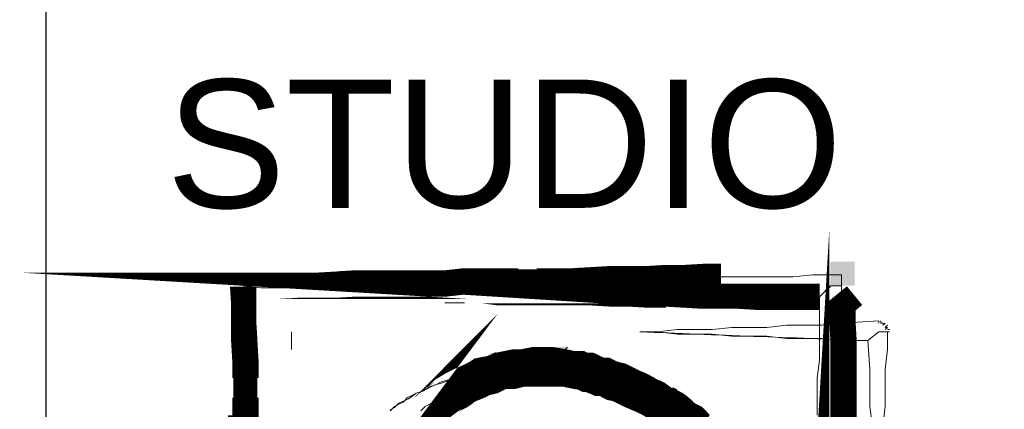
# Model space of a CAD drawing. Header units: millimetres. Extents: x 6173 to 12873, y 4301 to 10241.
# Tile 7 of 11: x 11731 to 11923, y 4792 to 4868. Entities that reach past the tile are written whole.
import ezdxf

# ---------------------------------------------------------------- set-up
doc = ezdxf.new("R2010")
doc.units = ezdxf.units.MM
doc.layers.add('PDF_A-TABELKA', color=7, linetype='Continuous')
doc.layers.add('PDF_Text', color=7, linetype='Continuous')
doc.layers.add('SQ_TAB TEKST', color=8, linetype='Continuous', lineweight=0)
doc.styles.add('PDF ComicSansMS', font='arial.ttf')

# ---------------------------------------------------------------- blocks, each defined once
blk = doc.blocks.new('tabelka')
at = {"layer": 'PDF_A-TABELKA', "lineweight": 25}
for points in [[(26628.50208058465, -28113.82220847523), (26628.50208058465, -27397.28164136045), (25541.97586470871, -27397.28164136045), (25541.97586470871, -28113.82220847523)], [(25541.97586470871, -27397.28164136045), (25541.97586470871, -28019.86922507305)], [(25636.6046681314, -27665.39658439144), (25636.6046681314, -27665.39658439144)]]:
    blk.add_lwpolyline(points, dxfattribs=at)
at = {"layer": 'PDF_A-TABELKA', "lineweight": 0}
for points, format in [([(25580.33889312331, -27648.98573334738, 5.115070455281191, 5.115070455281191, 0), (25580.33889312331, -27652.60890825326, 4.688814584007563, 4.688814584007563, 0), (25580.55202105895, -27656.0189552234, 5.115070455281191, 5.115070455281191, 0), (25580.55202105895, -27659.64213012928, 5.115070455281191, 5.115070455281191, 0), (25580.76514899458, -27663.26530503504, 5.115070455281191, 5.115070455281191, 0), (25580.76514899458, -27666.67535200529, 4.688814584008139, 4.688814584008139, 0), (25580.76514899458, -27670.5116548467, 5.115070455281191, 5.115070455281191, 0), (25580.76514899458, -27673.92170181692, 5.115070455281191, 5.115070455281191, 0), (25580.97827693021, -27677.54487672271, 5.115070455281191, 5.115070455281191, 0)], "xyseb"), ([(25691.80480346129, -27684.57809859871, 5.115070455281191, 5.115070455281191, 0), (25691.80480346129, -27681.16805162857, 0, 0, 0), (25692.01793139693, -27677.54487672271, 0, 0, 0), (25692.01793139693, -27673.92170181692, 0, 0, 0), (25692.01793139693, -27670.5116548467, 0, 0, 0), (25692.01793139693, -27666.67535200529, 0, 0, 0), (25692.23105933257, -27663.26530503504, 0, 0, 0), (25692.23105933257, -27659.64213012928, 0, 0, 0), (25692.4441872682, -27656.0189552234, 0, 0, 0), (25692.4441872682, -27650.90388476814, 5.115070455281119, 5.115070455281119, 0), (25687.32911681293, -27650.90388476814, 5.115070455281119, 5.115070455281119, 0), (25683.91906984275, -27650.90388476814, 5.115070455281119, 5.115070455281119, 0), (25680.29589493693, -27650.90388476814, 5.115070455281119, 5.115070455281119, 0), (25676.67272003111, -27650.90388476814, 4.688814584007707, 4.688814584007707, 0), (25673.26267306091, -27650.69075683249, 5.115070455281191, 5.115070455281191, 0), (25669.6394981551, -27650.69075683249, 5.115070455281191, 5.115070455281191, 0), (25666.01632324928, -27650.47762889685, 4.688814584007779, 4.688814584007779, 0), (25662.60627627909, -27650.47762889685, 5.115070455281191, 5.115070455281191, 0), (25658.98310137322, -27650.47762889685, 5.115070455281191, 5.115070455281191, 0), (25655.3599264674, -27650.2645009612, 5.115070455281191, 5.115070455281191, 0), (25651.73675156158, -27650.2645009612, 5.115070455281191, 5.115070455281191, 0), (25648.1135766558, -27650.05137302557, 5.115070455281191, 5.115070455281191, 0), (25644.70352968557, -27650.05137302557, 5.075571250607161, 5.075571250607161, 0), (25641.29348271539, -27650.05137302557, 5.115070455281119, 5.115070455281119, 0), (25637.45717987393, -27650.05137302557, 5.115070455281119, 5.115070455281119, 0), (25633.8340049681, -27650.05137302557, 5.115070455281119, 5.115070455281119, 0), (25630.21083006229, -27650.05137302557, 5.115070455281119, 5.115070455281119, 0), (25626.80078309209, -27649.62511715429, 5.115070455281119, 5.115070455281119, 0), (25623.39073612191, -27649.62511715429, 4.688814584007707, 4.688814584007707, 0), (25619.55443328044, -27649.62511715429, 5.115070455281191, 5.115070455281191, 0), (25616.14438631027, -27649.62511715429, 5.115070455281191, 5.115070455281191, 0), (25612.30808346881, -27649.62511715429, 5.115070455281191, 5.115070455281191, 0), (25608.89803649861, -27649.62511715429, 0, 0, 0), (25605.48798952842, -27649.41198921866, 0, 0, 0), (25601.86481462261, -27649.41198921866, 0, 0, 0), (25598.24163971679, -27649.19886128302, 0, 0, 0), (25594.8315927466, -27649.19886128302, 0, 0, 0), (25590.99528990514, -27649.19886128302, 0, 0, 0), (25587.58524293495, -27649.19886128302, 0, 0, 0), (25583.96206802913, -27648.98573334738, 0, 0, 0), (25580.33889312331, -27648.77260541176, 5.115070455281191, 5.115070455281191, 0), (25583.96206802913, -27648.77260541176, 5.115070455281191, 5.115070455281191, 0), (25587.58524293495, -27648.77260541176, 5.115070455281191, 5.115070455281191, 0), (25590.99528990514, -27648.77260541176, 4.688814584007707, 4.688814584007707, 0), (25594.8315927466, -27648.55947747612, 5.115070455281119, 5.115070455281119, 0), (25598.24163971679, -27648.55947747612, 5.115070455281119, 5.115070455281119, 0), (25601.86481462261, -27648.34634954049, 5.115070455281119, 5.115070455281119, 0), (25605.48798952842, -27648.34634954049, 5.115070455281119, 5.115070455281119, 0), (25608.89803649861, -27648.34634954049, 5.115070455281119, 5.115070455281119, 0), (25612.30808346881, -27648.34634954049, 5.083785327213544, 5.083785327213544, 0), (25616.14438631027, -27648.34634954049, 5.115070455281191, 5.115070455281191, 0), (25619.55443328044, -27648.34634954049, 5.115070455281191, 5.115070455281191, 0), (25623.39073612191, -27647.92009366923, 5.115070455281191, 5.115070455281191, 0), (25626.80078309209, -27647.92009366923, 5.115070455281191, 5.115070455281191, 0), (25630.21083006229, -27647.92009366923, 5.115070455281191, 5.115070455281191, 0), (25633.8340049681, -27647.92009366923, 4.688814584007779, 4.688814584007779, 0), (25637.45717987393, -27647.92009366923, 5.115070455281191, 5.115070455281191, 0), (25641.29348271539, -27647.92009366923, 5.115070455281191, 5.115070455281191, 0), (25644.70352968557, -27647.70696573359, 4.688814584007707, 4.688814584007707, 0), (25648.1135766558, -27647.70696573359, 5.115070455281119, 5.115070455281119, 0), (25651.73675156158, -27647.49383779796, 5.115070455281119, 5.115070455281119, 0), (25655.3599264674, -27647.49383779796, 5.115070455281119, 5.115070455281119, 0), (25658.98310137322, -27647.49383779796, 5.115070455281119, 5.115070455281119, 0), (25662.60627627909, -27647.28070986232, 5.115070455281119, 5.115070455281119, 0), (25666.01632324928, -27647.28070986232, 5.083785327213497, 5.083785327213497, 0), (25669.6394981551, -27647.06758192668, 5.115070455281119, 5.115070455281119, 0), (25673.26267306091, -27647.06758192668, 0, 0, 0), (25676.67272003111, -27647.06758192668, 0, 0, 0), (25680.29589493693, -27647.06758192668, 0, 0, 0), (25683.91906984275, -27647.06758192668, 0, 0, 0), (25687.32911681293, -27647.06758192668, 0, 0, 0), (25691.16541965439, -27646.64132605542, 0, 0, 0), (25694.57546662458, -27646.64132605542, 0, 0, 0)], "xyseb"), ([(25579.912637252, -27677.54487672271, 5.115070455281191, 5.115070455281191, 0), (25579.912637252, -27673.92170181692, 0, 0, 0), (25579.912637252, -27670.5116548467, 0, 0, 0), (25579.912637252, -27666.67535200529, 0, 0, 0), (25579.912637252, -27663.26530503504, 0, 0, 0), (25580.33889312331, -27659.64213012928, 0, 0, 0), (25580.33889312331, -27656.0189552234, 0, 0, 0), (25580.33889312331, -27652.60890825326, 0, 0, 0), (25580.33889312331, -27649.19886128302, 0, 0, 0)], "xyseb"), ([(25699.26428120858, -27650.69075683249, 4.688814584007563, 4.688814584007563, 0), (25696.91987391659, -27652.60890825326, 5.115070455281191, 5.115070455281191, 0), (25696.91987391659, -27656.0189552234, 5.115070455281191, 5.115070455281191, 0), (25697.13300185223, -27659.64213012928, 5.115070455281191, 5.115070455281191, 0), (25697.13300185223, -27663.26530503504, 5.115070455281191, 5.115070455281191, 0), (25697.13300185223, -27666.67535200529, 5.115070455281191, 5.115070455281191, 0), (25697.13300185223, -27670.5116548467, 5.115070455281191, 5.115070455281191, 0), (25697.13300185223, -27673.92170181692, 5.115070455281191, 5.115070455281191, 0), (25697.13300185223, -27677.54487672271, 5.115070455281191, 5.115070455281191, 0)], "xyseb"), ([(25637.88343574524, -27664.54407264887, 7.672605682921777, 7.672605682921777, 0), (25636.81779606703, -27664.54407264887, 7.672605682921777, 7.672605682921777, 0), (25635.75215638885, -27664.54407264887, 7.246349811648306, 7.246349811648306, 0), (25634.68651671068, -27664.75720058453, 7.246349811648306, 7.246349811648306, 0), (25633.62087703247, -27664.75720058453, 7.434469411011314, 7.434469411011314, 0), (25632.5552373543, -27664.97032852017, 7.815724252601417, 7.815724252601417, 0), (25631.70272561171, -27665.1834564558, 7.243841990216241, 7.243841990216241, 0), (25630.63708593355, -27665.1834564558, 7.243841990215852, 7.243841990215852, 0), (25629.57144625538, -27665.60971232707, 7.43446941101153, 7.43446941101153, 0), (25628.71893451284, -27666.03596819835, 7.53521042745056, 7.53521042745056, 0), (25627.86642277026, -27666.24909613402, 7.53521042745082, 7.53521042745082, 0), (25626.80078309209, -27666.46222406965, 7.535210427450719, 7.535210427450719, 0), (25626.1613992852, -27666.88847994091, 7.535210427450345, 7.535210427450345, 0), (25625.30888754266, -27667.31473581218, 7.434469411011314, 7.434469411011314, 0), (25624.24324786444, -27667.74099168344, 7.434469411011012, 7.434469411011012, 0), (25623.39073612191, -27668.16724755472, 7.535210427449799, 7.535210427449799, 0), (25622.53822437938, -27668.59350342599, 7.815724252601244, 7.815724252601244, 0), (25621.89884057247, -27669.01975929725, 7.815724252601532, 7.815724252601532, 0), (25621.04632882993, -27669.44601516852, 7.625096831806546, 7.625096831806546, 0), (25619.98068915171, -27670.08539897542, 7.625096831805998, 7.625096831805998, 0), (25619.34130534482, -27670.72478278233, 7.243841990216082, 7.243841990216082, 0), (25618.48879360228, -27671.36416658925, 7.43446941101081, 7.43446941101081, 0), (25617.84940979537, -27671.79042246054, 7.246349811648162, 7.246349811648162, 0), (25617.21002598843, -27672.42980626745, 7.43446941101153, 7.43446941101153, 0), (25616.57064218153, -27672.85606213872, 7.246349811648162, 7.246349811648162, 0), (25615.71813043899, -27673.7085738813, 7.672605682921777, 7.672605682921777, 0), (25615.07874663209, -27674.13482975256, 7.246349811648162, 7.246349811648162, 0), (25614.43936282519, -27674.77421355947, 0, 0, 0), (25613.79997901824, -27675.626725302, 0, 0, 0), (25613.16059521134, -27676.26610910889, 0, 0, 0), (25612.52121140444, -27676.90549291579, 0, 0, 0)], "xyseb"), ([(25702.67432817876, -27675.626725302), (25702.24807230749, -27672.21667833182), (25702.24807230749, -27668.38037549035), (25702.24807230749, -27664.97032852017), (25701.82181643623, -27659.42900219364, -0.001479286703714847), (25657.49120582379, -27657.72397870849), (25660.90125279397, -27657.72397870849), (25664.73755563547, -27657.29772283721), (25668.14760260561, -27657.29772283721), (25671.55764957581, -27657.29772283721), (25675.3939524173, -27656.87146696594), (25678.80399938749, -27656.87146696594), (25682.21404635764, -27656.87146696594), (25686.05034919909, -27656.44521109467), (25689.46039616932, -27656.44521109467), (25692.87044313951, -27656.44521109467), (25696.70674598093, -27656.0189552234), (25703.95309579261, -27655.59269935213), (25703.95309579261, -27656.0189552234), (25703.95309579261, -27655.59269935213), (25703.95309579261, -27656.0189552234), (25703.95309579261, -27655.59269935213), (25696.70674598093, -27656.0189552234), (25692.87044313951, -27656.44521109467), (25689.46039616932, -27656.44521109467), (25686.05034919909, -27656.44521109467), (25682.21404635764, -27656.87146696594), (25678.80399938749, -27656.87146696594), (25675.3939524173, -27656.87146696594), (25671.55764957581, -27657.29772283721), (25668.14760260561, -27657.29772283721), (25664.73755563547, -27657.29772283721), (25660.90125279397, -27657.72397870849), (25657.49120582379, -27657.72397870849), (25660.90125279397, -27657.72397870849), (25664.73755563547, -27658.15023457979), (25668.14760260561, -27658.15023457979), (25671.55764957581, -27658.15023457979), (25675.3939524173, -27658.57649045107), (25678.80399938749, -27658.57649045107), (25682.21404635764, -27658.57649045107), (25686.05034919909, -27659.00274632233), (25689.46039616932, -27659.00274632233), (25692.87044313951, -27659.00274632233), (25696.70674598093, -27659.42900219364), (25701.82181643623, -27659.42900219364), (25703.95309579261, -27657.72397870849), (25705.65811927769, -27657.72397870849), (25706.08437514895, -27657.72397870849), (25705.65811927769, -27657.72397870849), (25705.65811927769, -27661.13402567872), (25705.23186340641, -27664.97032852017), (25705.23186340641, -27668.38037549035), (25705.23186340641, -27672.21667833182), (25704.80560753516, -27675.626725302)], "xyb"), ([(25637.67030780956, -27664.54407264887, 7.672605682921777, 7.672605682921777, 0), (25638.73594748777, -27664.54407264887, 7.672605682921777, 7.672605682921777, 0), (25639.80158716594, -27664.54407264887, 7.672605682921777, 7.672605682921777, 0), (25640.86722684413, -27664.54407264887, 7.672605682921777, 7.672605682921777, 0), (25641.71973858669, -27664.54407264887, 7.246349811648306, 7.246349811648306, 0), (25642.99850620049, -27664.75720058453, 7.243841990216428, 7.243841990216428, 0), (25643.85101794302, -27664.97032852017, 7.246349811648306, 7.246349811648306, 0), (25644.9166576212, -27665.1834564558, 7.434469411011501, 7.434469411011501, 0), (25645.98229729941, -27665.1834564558, 7.246349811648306, 7.246349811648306, 0), (25646.83480904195, -27665.60971232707, 7.625096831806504, 7.625096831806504, 0), (25647.68732078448, -27665.60971232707, 7.625096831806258, 7.625096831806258, 0), (25648.7529604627, -27666.03596819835, 7.434469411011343, 7.434469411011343, 0), (25649.60547220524, -27666.46222406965, 7.434469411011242, 7.434469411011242, 0), (25650.67111188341, -27666.46222406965, 7.434469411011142, 7.434469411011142, 0), (25651.52362362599, -27666.88847994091, 7.625096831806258, 7.625096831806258, 0), (25652.37613536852, -27667.31473581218, 7.625096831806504, 7.625096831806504, 0), (25653.4417750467, -27667.52786374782, 7.625096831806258, 7.625096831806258, 0), (25654.29428678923, -27667.95411961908, 7.625096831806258, 7.625096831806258, 0), (25655.14679853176, -27668.38037549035, 7.625096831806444, 7.625096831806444, 0), (25655.99931027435, -27668.80663136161, 7.625096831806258, 7.625096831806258, 0), (25657.06494995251, -27669.23288723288, 7.625096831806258, 7.625096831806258, 0), (25657.91746169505, -27669.65914310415, 7.535210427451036, 7.535210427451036, 0), (25658.76997343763, -27670.08539897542, 7.434469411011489, 7.434469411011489, 0), (25659.62248518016, -27670.5116548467, 7.535210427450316, 7.535210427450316, 0), (25660.47499692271, -27670.93791071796, 7.5352104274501, 7.5352104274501, 0), (25661.32750866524, -27671.5772945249, 7.243841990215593, 7.243841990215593, 0), (25662.18002040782, -27672.00355039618, 7.836618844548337, 7.836618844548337, 0), (25663.03253215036, -27672.42980626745, 7.535210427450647, 7.535210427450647, 0), (25663.8850438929, -27672.85606213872, 7.53521042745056, 7.53521042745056, 0), (25664.73755563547, -27673.49544594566, 7.434469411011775, 7.434469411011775, 0), (25665.59006737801, -27674.13482975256, 7.243841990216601, 7.243841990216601, 0), (25666.22945118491, -27674.77421355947, 7.4344694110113, 7.4344694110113, 0), (25667.08196292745, -27675.20046943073, 7.625096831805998, 7.625096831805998, 0), (25667.93447466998, -27676.05298117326, 7.548460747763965, 7.548460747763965, 0), (25668.57385847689, -27676.69236498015, 7.434469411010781, 7.434469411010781, 0), (25669.42637021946, -27677.11862085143, 7.246349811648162, 7.246349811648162, 0)], "xyseb"), ([(25666.44257912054, -27678.61051640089, 7.672605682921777, 7.672605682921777, 0), (25666.01632324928, -27677.97113259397, 0, 0, 0), (25665.1638115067, -27677.11862085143, 0, 0, 0), (25664.73755563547, -27676.47923704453, 0, 0, 0), (25664.09817182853, -27675.626725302, 0, 0, 0), (25663.24566008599, -27674.98734149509, 0, 0, 0), (25662.81940421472, -27674.34795768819, 0, 0, 0), (25662.18002040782, -27673.7085738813, 0, 0, 0), (25661.32750866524, -27672.85606213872, 0, 0, 0), (25660.68812485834, -27672.42980626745, 0, 0, 0), (25659.8356131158, -27671.79042246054, 0, 0, 0), (25659.19622930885, -27671.15103865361, 0, 0, 0), (25658.34371756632, -27670.5116548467, 0, 0, 0), (25657.49120582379, -27670.08539897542, 0, 0, 0), (25656.85182201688, -27669.44601516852, 0, 0, 0), (25655.99931027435, -27669.01975929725, 0, 0, 0), (25655.14679853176, -27668.59350342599, 0, 0, 0), (25654.08115885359, -27667.95411961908, 0, 0, 0), (25653.4417750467, -27667.52786374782, 0, 0, 0), (25652.58926330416, -27667.31473581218, 0, 0, 0), (25651.52362362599, -27666.88847994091, 0, 0, 0), (25650.67111188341, -27666.46222406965, 0, 0, 0), (25649.60547220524, -27666.24909613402, 0, 0, 0), (25648.7529604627, -27666.03596819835, 0, 0, 0), (25647.68732078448, -27665.60971232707, 0, 0, 0), (25646.83480904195, -27665.60971232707, 0, 0, 0), (25645.98229729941, -27665.1834564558, 0, 0, 0), (25644.9166576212, -27665.1834564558, 0, 0, 0), (25643.85101794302, -27664.97032852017, 0, 0, 0), (25642.99850620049, -27664.75720058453, 0, 0, 0), (25641.71973858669, -27664.54407264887, 0, 0, 0), (25640.86722684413, -27664.54407264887, 0, 0, 0)], "xyseb")]:
    blk.add_lwpolyline(points, format=format, dxfattribs=at)
for points in [[(25580.33889312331, -27648.77260541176), (25583.7489400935, -27648.77260541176), (25587.58524293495, -27648.77260541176), (25590.99528990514, -27648.77260541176), (25594.8315927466, -27648.77260541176), (25598.24163971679, -27648.77260541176), (25601.65168668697, -27648.34634954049), (25605.48798952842, -27648.34634954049), (25608.89803649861, -27648.34634954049), (25612.30808346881, -27648.34634954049), (25616.14438631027, -27648.34634954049), (25619.55443328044, -27648.34634954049), (25623.39073612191, -27647.92009366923), (25626.80078309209, -27647.92009366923), (25630.21083006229, -27647.92009366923), (25634.04713290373, -27647.92009366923), (25637.45717987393, -27647.92009366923), (25641.29348271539, -27647.92009366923), (25644.70352968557, -27647.49383779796), (25648.1135766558, -27647.49383779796), (25651.94987949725, -27647.49383779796), (25655.3599264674, -27647.49383779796), (25658.76997343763, -27647.49383779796), (25662.60627627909, -27647.49383779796), (25666.01632324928, -27647.49383779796), (25669.85262609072, -27647.06758192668), (25673.26267306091, -27647.06758192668), (25676.67272003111, -27647.06758192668), (25680.50902287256, -27647.06758192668), (25683.91906984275, -27647.06758192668), (25687.32911681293, -27647.06758192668), (25691.16541965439, -27646.64132605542), (25694.57546662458, -27646.64132605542), (25696.70674598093, -27646.64132605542), (25696.70674598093, -27648.77260541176), (25694.57546662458, -27648.77260541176), (25692.4441872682, -27650.90388476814), (25687.32911681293, -27650.90388476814), (25683.91906984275, -27650.90388476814), (25680.50902287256, -27650.90388476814), (25676.67272003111, -27650.90388476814), (25673.26267306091, -27650.47762889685), (25669.85262609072, -27650.47762889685), (25666.01632324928, -27650.47762889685), (25662.60627627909, -27650.47762889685), (25658.76997343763, -27650.47762889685), (25655.3599264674, -27650.47762889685), (25651.94987949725, -27650.47762889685), (25648.1135766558, -27650.05137302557), (25644.70352968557, -27650.05137302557), (25641.29348271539, -27650.05137302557), (25637.45717987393, -27650.05137302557), (25634.04713290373, -27650.05137302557), (25630.21083006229, -27650.05137302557), (25626.80078309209, -27649.62511715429), (25623.39073612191, -27649.62511715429), (25619.55443328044, -27649.62511715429), (25616.14438631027, -27649.62511715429), (25612.30808346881, -27649.62511715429), (25608.89803649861, -27649.62511715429), (25605.48798952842, -27649.19886128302), (25601.65168668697, -27649.19886128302), (25598.24163971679, -27649.19886128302), (25594.8315927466, -27649.19886128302), (25590.99528990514, -27649.19886128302), (25587.58524293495, -27649.19886128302), (25583.7489400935, -27649.19886128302)], [(25704.80560753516, -27656.44521109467), (25705.23186340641, -27656.0189552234), (25704.80560753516, -27656.44521109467), (25704.80560753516, -27656.0189552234), (25704.37935166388, -27656.0189552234), (25704.37935166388, -27655.59269935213), (25704.37935166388, -27656.0189552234), (25704.37935166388, -27655.59269935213), (25704.37935166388, -27656.0189552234), (25704.80560753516, -27656.0189552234), (25704.80560753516, -27656.44521109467), (25705.23186340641, -27656.0189552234)], [(25705.23186340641, -27657.29772283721), (25705.65811927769, -27656.87146696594), (25705.23186340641, -27656.87146696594), (25705.65811927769, -27656.44521109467), (25705.23186340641, -27656.87146696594), (25705.65811927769, -27656.44521109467), (25705.23186340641, -27656.87146696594), (25705.65811927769, -27656.87146696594)], [(25706.08437514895, -27657.29772283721), (25705.65811927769, -27657.29772283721)]]:
    blk.add_lwpolyline(points, close=True, dxfattribs=at)
for points in [[(25579.912637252, -27673.92170181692), (25579.912637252, -27670.5116548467), (25579.912637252, -27666.67535200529), (25579.912637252, -27663.26530503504), (25580.33889312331, -27659.42900219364), (25580.33889312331, -27656.0189552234), (25580.33889312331, -27652.60890825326), (25580.33889312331, -27649.19886128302), (25580.33889312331, -27652.60890825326), (25580.76514899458, -27656.0189552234), (25580.76514899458, -27659.42900219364), (25580.76514899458, -27663.26530503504), (25580.76514899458, -27666.67535200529), (25580.76514899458, -27670.5116548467), (25580.76514899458, -27673.92170181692)], [(25692.01793139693, -27673.92170181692), (25692.01793139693, -27670.5116548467), (25692.01793139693, -27666.67535200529), (25692.4441872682, -27663.26530503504), (25692.4441872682, -27659.42900219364), (25692.4441872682, -27656.0189552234), (25692.4441872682, -27650.90388476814), (25694.57546662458, -27648.77260541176), (25696.70674598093, -27648.77260541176), (25696.70674598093, -27652.60890825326), (25696.70674598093, -27656.0189552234), (25697.13300185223, -27659.42900219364), (25697.13300185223, -27663.26530503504), (25697.13300185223, -27666.67535200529), (25697.13300185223, -27670.5116548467), (25697.13300185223, -27673.92170181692)], [(25705.23186340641, -27656.44521109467), (25705.23186340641, -27656.44521109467)], [(25705.23186340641, -27656.44521109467), (25705.23186340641, -27656.44521109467)], [(25589.7165222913, -27661.13402567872), (25589.7165222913, -27657.72397870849), (25589.7165222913, -27661.13402567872)], [(25589.7165222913, -27661.13402567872), (25589.7165222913, -27657.72397870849), (25589.7165222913, -27661.13402567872)], [(25702.67432817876, -27675.626725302), (25702.24807230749, -27672.21667833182), (25702.24807230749, -27668.38037549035), (25702.24807230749, -27664.97032852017), (25701.82181643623, -27659.42900219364), (25703.95309579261, -27657.72397870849), (25705.65811927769, -27657.72397870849), (25705.65811927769, -27661.13402567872), (25705.23186340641, -27664.97032852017), (25705.23186340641, -27668.38037549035), (25705.23186340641, -27672.21667833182), (25704.80560753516, -27675.626725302)], [(25636.17841226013, -27667.95411961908), (25643.42476207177, -27660.70776980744)], [(25637.88343574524, -27668.38037549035), (25637.88343574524, -27660.70776980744)], [(25608.89803649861, -27672.85606213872), (25609.7505482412, -27672.42980626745), (25610.60305998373, -27671.5772945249), (25611.66869966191, -27671.15103865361), (25612.52121140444, -27670.72478278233), (25613.37372314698, -27670.08539897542), (25614.01310695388, -27669.65914310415), (25615.29187456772, -27669.23288723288), (25615.93125837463, -27668.80663136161), (25616.78377011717, -27668.38037549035), (25617.84940979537, -27667.95411961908), (25618.7019215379, -27667.74099168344), (25619.98068915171, -27667.31473581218), (25620.8332008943, -27666.88847994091), (25621.89884057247, -27666.46222406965), (25622.751352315, -27666.46222406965), (25623.60386405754, -27666.03596819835), (25624.66950373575, -27665.82284026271), (25625.52201547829, -27665.60971232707), (25626.58765515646, -27665.39658439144), (25627.44016689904, -27665.1834564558), (25628.71893451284, -27664.97032852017), (25629.57144625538, -27664.97032852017), (25630.63708593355, -27664.75720058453), (25631.70272561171, -27664.75720058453), (25632.5552373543, -27664.54407264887), (25633.8340049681, -27664.54407264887), (25634.68651671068, -27664.54407264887), (25635.75215638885, -27664.54407264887), (25636.6046681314, -27664.54407264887), (25637.88343574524, -27664.54407264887), (25636.6046681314, -27664.54407264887), (25635.75215638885, -27664.54407264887), (25634.89964464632, -27664.54407264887), (25633.62087703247, -27664.97032852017), (25632.76836528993, -27664.97032852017), (25631.91585354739, -27664.97032852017), (25630.63708593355, -27665.39658439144), (25629.78457419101, -27665.82284026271), (25628.93206244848, -27665.82284026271), (25628.0795507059, -27666.24909613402), (25626.80078309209, -27666.67535200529), (25625.94827134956, -27667.10160787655), (25625.09575960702, -27667.10160787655), (25624.24324786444, -27667.52786374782), (25623.39073612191, -27667.95411961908), (25622.53822437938, -27668.38037549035), (25621.68571263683, -27669.23288723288), (25620.8332008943, -27669.65914310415), (25619.98068915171, -27670.08539897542), (25619.55443328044, -27670.5116548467), (25618.7019215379, -27671.36416658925), (25617.84940979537, -27671.79042246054), (25616.9968980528, -27672.21667833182), (25616.57064218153, -27673.06919007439)], [(25608.89803649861, -27673.06919007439), (25609.7505482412, -27672.21667833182), (25610.60305998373, -27671.79042246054), (25611.45557172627, -27671.36416658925), (25612.30808346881, -27670.5116548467), (25613.16059521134, -27670.08539897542), (25614.01310695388, -27669.65914310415), (25615.29187456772, -27669.23288723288), (25616.14438631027, -27668.80663136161), (25616.9968980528, -27668.38037549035), (25617.84940979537, -27667.95411961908), (25618.7019215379, -27667.52786374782), (25619.98068915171, -27667.10160787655), (25620.8332008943, -27667.10160787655), (25621.68571263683, -27666.67535200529), (25622.53822437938, -27666.24909613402), (25623.81699199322, -27666.24909613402), (25624.66950373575, -27665.82284026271), (25625.52201547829, -27665.82284026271), (25626.80078309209, -27665.39658439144), (25627.65329483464, -27665.39658439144), (25628.5058065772, -27664.97032852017), (25629.78457419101, -27664.97032852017), (25630.63708593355, -27664.97032852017), (25631.48959767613, -27664.54407264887), (25632.76836528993, -27664.54407264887), (25633.62087703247, -27664.54407264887), (25634.89964464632, -27664.54407264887), (25635.75215638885, -27664.54407264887), (25636.6046681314, -27664.54407264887), (25637.88343574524, -27664.54407264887), (25637.88343574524, -27664.11781677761), (25637.88343574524, -27664.54407264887), (25637.88343574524, -27664.11781677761), (25637.88343574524, -27664.54407264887), (25638.73594748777, -27664.54407264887), (25640.01471510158, -27664.54407264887), (25640.86722684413, -27664.54407264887), (25641.71973858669, -27664.54407264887), (25642.99850620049, -27664.97032852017), (25643.85101794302, -27664.97032852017), (25644.70352968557, -27664.97032852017), (25645.98229729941, -27665.39658439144), (25646.83480904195, -27665.39658439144), (25647.68732078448, -27665.82284026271), (25648.96608839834, -27665.82284026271), (25649.81860014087, -27666.24909613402), (25650.67111188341, -27666.67535200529), (25651.52362362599, -27666.67535200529), (25652.37613536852, -27667.10160787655), (25653.65490298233, -27667.52786374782), (25654.50741472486, -27667.95411961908), (25655.3599264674, -27668.38037549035), (25656.21243820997, -27668.80663136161), (25657.06494995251, -27669.23288723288), (25657.91746169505, -27669.65914310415), (25658.76997343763, -27670.08539897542), (25659.62248518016, -27670.5116548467), (25660.47499692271, -27670.93791071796), (25661.32750866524, -27671.36416658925), (25662.18002040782, -27671.79042246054), (25663.03253215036, -27672.64293420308), (25663.88504389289, -27673.06919007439)], [(25661.32750866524, -27673.06919007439), (25660.47499692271, -27672.21667833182), (25660.04874105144, -27671.79042246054), (25659.19622930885, -27671.36416658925), (25658.34371756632, -27670.5116548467), (25657.49120582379, -27670.08539897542), (25656.63869408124, -27669.65914310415), (25655.78618233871, -27669.23288723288), (25654.93367059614, -27668.38037549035), (25654.08115885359, -27667.95411961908), (25653.22864711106, -27667.52786374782), (25652.37613536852, -27667.10160787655), (25651.52362362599, -27667.10160787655), (25650.67111188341, -27666.67535200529), (25649.81860014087, -27666.24909613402), (25648.96608839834, -27665.82284026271), (25647.68732078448, -27665.82284026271), (25646.83480904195, -27665.39658439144), (25645.98229729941, -27665.39658439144), (25644.70352968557, -27664.97032852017), (25643.85101794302, -27664.97032852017), (25642.99850620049, -27664.97032852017), (25641.71973858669, -27664.54407264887), (25640.86722684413, -27664.54407264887), (25640.01471510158, -27664.54407264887), (25638.73594748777, -27664.54407264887), (25637.88343574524, -27664.54407264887), (25637.88343574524, -27664.11781677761)], [(25639.58845923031, -27664.54407264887), (25640.01471510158, -27664.11781677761)], [(25614.86561869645, -27673.06919007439), (25615.71813043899, -27672.21667833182), (25616.57064218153, -27671.79042246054), (25617.42315392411, -27671.36416658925), (25618.27566566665, -27670.5116548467), (25619.12817740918, -27670.08539897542), (25619.98068915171, -27669.65914310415), (25620.8332008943, -27669.23288723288), (25621.68571263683, -27668.80663136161), (25622.96448025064, -27668.38037549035), (25623.81699199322, -27667.95411961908), (25624.66950373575, -27667.52786374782), (25625.52201547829, -27667.52786374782), (25626.80078309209, -27667.10160787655), (25627.65329483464, -27666.67535200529), (25628.5058065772, -27666.67535200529), (25629.35831831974, -27666.24909613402), (25630.63708593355, -27666.24909613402), (25631.48959767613, -27665.82284026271), (25632.76836528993, -27665.82284026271), (25633.62087703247, -27665.82284026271), (25634.473388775, -27665.82284026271), (25635.75215638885, -27665.39658439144), (25636.6046681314, -27665.39658439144), (25637.88343574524, -27665.39658439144), (25638.73594748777, -27665.82284026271), (25640.01471510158, -27665.82284026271), (25640.86722684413, -27665.82284026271), (25641.71973858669, -27665.82284026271), (25642.99850620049, -27666.24909613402), (25643.85101794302, -27666.24909613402), (25645.12978555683, -27666.67535200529), (25645.98229729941, -27666.67535200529), (25646.83480904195, -27667.10160787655), (25647.68732078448, -27667.52786374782), (25648.96608839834, -27667.52786374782), (25649.81860014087, -27667.95411961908), (25650.67111188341, -27668.38037549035), (25651.52362362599, -27668.80663136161), (25652.37613536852, -27669.23288723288), (25653.22864711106, -27669.65914310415), (25654.08115885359, -27670.08539897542), (25655.3599264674, -27670.5116548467), (25656.21243820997, -27671.36416658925), (25657.06494995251, -27671.79042246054), (25657.49120582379, -27672.21667833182), (25658.34371756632, -27673.06919007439)]]:
    blk.add_lwpolyline(points, dxfattribs=at)
at = {"layer": 'PDF_A-TABELKA', "transparency": 33554559}
for points in [[(25694.57546662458, -27648.77260541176), (25694.57546662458, -27644.08379082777), (25699.26428120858, -27644.08379082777)], [(25694.57546662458, -27648.77260541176), (25699.26428120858, -27644.08379082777), (25699.26428120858, -27648.77260541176)], [(25694.57546662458, -27648.77260541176), (25694.14921075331, -27649.19886128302), (25694.57546662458, -27649.19886128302)], [(25694.57546662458, -27648.77260541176), (25694.14921075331, -27648.77260541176), (25694.14921075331, -27649.19886128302)], [(25638.73594748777, -27668.38037549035), (25638.73594748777, -27660.70776980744), (25637.88343574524, -27668.38037549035)], [(25638.73594748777, -27660.70776980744), (25637.88343574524, -27668.38037549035), (25637.88343574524, -27660.70776980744)], [(25638.73594748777, -27665.82284026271), (25638.73594748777, -27660.70776980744), (25643.42476207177, -27660.70776980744)], [(25641.29348271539, -27663.69156090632), (25643.42476207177, -27661.13402567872), (25641.29348271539, -27660.70776980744)], [(25641.29348271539, -27663.69156090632), (25640.44097097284, -27668.38037549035), (25636.17841226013, -27667.95411961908)], [(25638.73594748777, -27665.82284026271), (25636.17841226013, -27668.38037549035), (25638.73594748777, -27668.38037549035)]]:
    blk.add_solid(points, dxfattribs=at)
at = {"layer": 'PDF_Text', "insert": (25565.37278063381, -27621.35186983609), "char_height": 24.92526588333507, "attachment_point": 4, "style": 'PDF ComicSansMS'}
blk.add_mtext('STUDIO', dxfattribs=at)

msp = doc.modelspace()

# ---------------------------------------------------------------- block references
at = {"layer": 'SQ_TAB TEKST', "lineweight": 35}
msp.add_blockref('tabelka', (-13805.43269361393, 32464.9063958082), dxfattribs=at)

doc.saveas('drawing.dxf')
